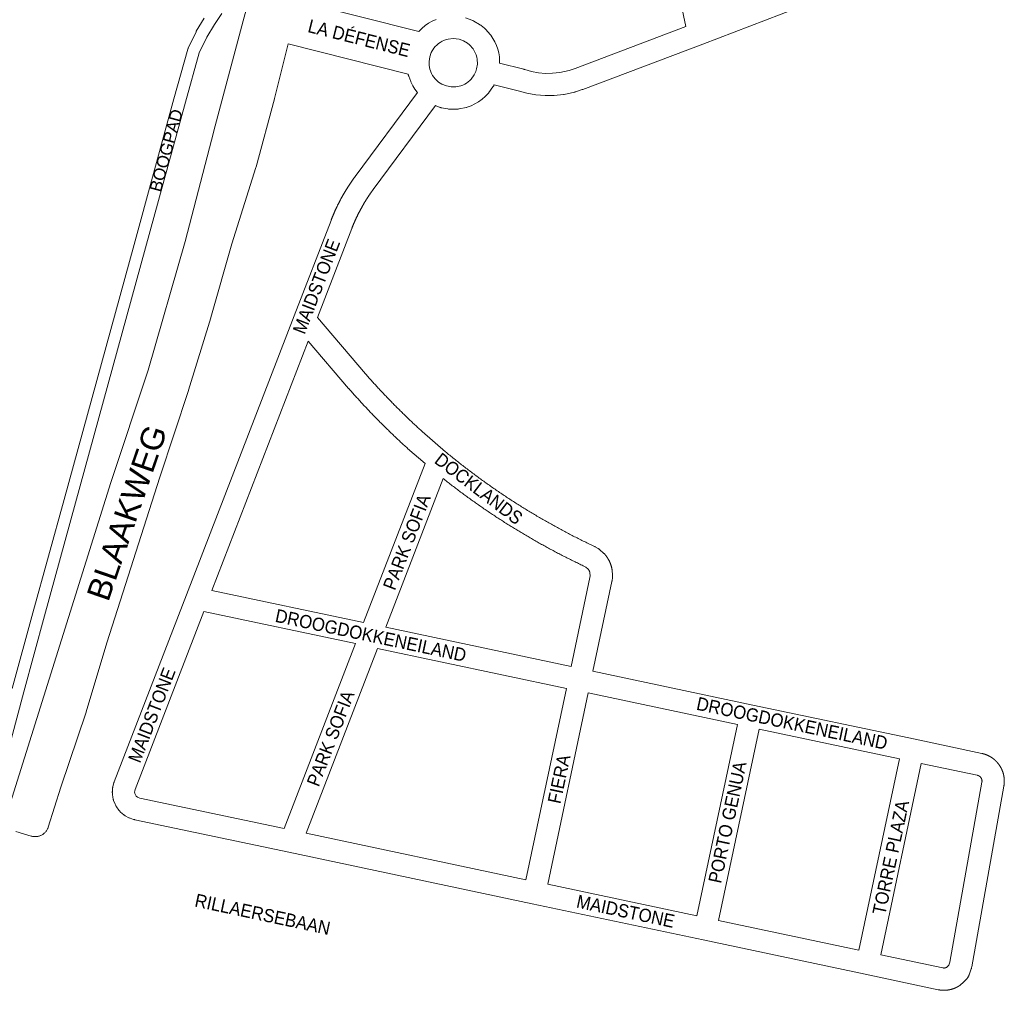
# Model space of a CAD drawing. Header units: metres. Extents: x 123819 to 142731, y 393440 to 405763.
# Tile 70 of 256: x 131201 to 131776, y 393479 to 394046. Entities that reach past the tile are written whole.
import ezdxf
from ezdxf.enums import TextEntityAlignment as Align

# ---------------------------------------------------------------- set-up
doc = ezdxf.new("R2010")
doc.units = ezdxf.units.M
doc.header["$MEASUREMENT"] = 0
for name, color, linetype, lineweight in [('gs-anno-wegen algemeen tekst', 7, 'Continuous', 0), ('gs-knt-fietspaden', 7, 'Continuous', 0), ('gs-knt-hoofdweg', 7, 'Continuous', 0), ('gs-knt-wegen algemeen', 7, 'Continuous', 0)]:
    doc.layers.add(name, color=color, linetype=linetype, lineweight=lineweight)
doc.styles.add('1.25mm', font='arial.ttf', dxfattribs={"height": 0.002})
doc.styles.add('Style-Arial', font='arial.ttf')

msp = doc.modelspace()

# ---------------------------------------------------------------- linework, layer by layer
at = {"layer": 'gs-knt-fietspaden', "color": 7, "linetype": 'Continuous', "flags": 128}
for points in [[(131318.67, 394049.52), (131314.35, 394043.11), (131309.84, 394035.78), (131305.5, 394026.56), (131297.38, 393997.8), (131274.17, 393912.73), (131274.17, 393912.73), (131233.28, 393763.7), (131233.28, 393763.7), (131215.07, 393697.57), (131203.05, 393653.31), (131195.58, 393625.44)], [(131196.27, 393655.15), (131208.29, 393699.42), (131208.3, 393699.43), (131226.51, 393765.56), (131267.4, 393914.59), (131290.62, 393999.66), (131290.62, 393999.69), (131298.82, 394028.75), (131298.86, 394028.89), (131298.91, 394029.03), (131298.96, 394029.16), (131299.02, 394029.29), (131303.58, 394038.95), (131303.63, 394039.07), (131303.69, 394039.18), (131303.76, 394039.29), (131308.4, 394046.85)]]:
    msp.add_lwpolyline(points, dxfattribs=at)
at = {"layer": 'gs-knt-hoofdweg', "color": 7, "linetype": 'Continuous', "flags": 128}
for points in [[(131193.12, 393581.79), (131253.87, 393775.48), (131253.91, 393775.61), (131275.69, 393841.24), (131297.32, 393916.46), (131314.03, 393980.9), (131314.04, 393980.95), (131331.11, 394045.26), (131334.37, 394057.54), (131336.09, 394063.99), (131350.46, 394122.72), (131361.28, 394169.88), (131366.47, 394198.61), (131366.5, 394198.81), (131366.55, 394199.01), (131376.22, 394240.38), (131385.96, 394285.42), (131401.87, 394362.13), (131404.52, 394375.99), (131404.6, 394376.36), (131404.7, 394376.72), (131404.81, 394377.08), (131404.94, 394377.43), (131405.97, 394380.01)], [(131357.4, 394031.83), (131349.49, 393999.92), (131349.45, 393999.75), (131338.63, 393959.93), (131338.54, 393959.63), (131324.48, 393915.01), (131312.25, 393871.97), (131312.2, 393871.81), (131299.18, 393829.47), (131299.13, 393829.32), (131282.47, 393778.72), (131251.44, 393681.96), (131239.45, 393641.66), (131239.37, 393641.4), (131224.73, 393597.55), (131217.32, 393574.23), (131217.19, 393573.86), (131217.04, 393573.5), (131216.88, 393573.15), (131216.7, 393572.8), (131216.51, 393572.46), (131216.29, 393572.13), (131216.06, 393571.82), (131215.82, 393571.51), (131215.56, 393571.22), (131215.29, 393570.94), (131215, 393570.67), (131214.71, 393570.42), (131214.4, 393570.18), (131214.07, 393569.96), (131213.74, 393569.75), (131213.4, 393569.56), (131213.05, 393569.39), (131212.69, 393569.24), (131212.33, 393569.1), (131211.96, 393568.98), (131211.58, 393568.88), (131211.2, 393568.79), (131210.81, 393568.73), (131210.42, 393568.68), (131210.03, 393568.66), (131209.64, 393568.65), (131209.25, 393568.66), (131208.86, 393568.69), (131208.48, 393568.74), (131208.09, 393568.81), (131207.71, 393568.9), (131207.33, 393569), (131198.41, 393571.74)]]:
    msp.add_lwpolyline(points, dxfattribs=at)
at = {"layer": 'gs-knt-wegen algemeen', "color": 7, "linetype": 'Continuous', "flags": 128}
for points in [[(131589.66, 394041.94), (131569.91, 394135.16)], [(131691.07, 394066.95), (131599.52, 394031.75), (131599.49, 394031.74), (131529.41, 394005.19), (131529.14, 394005.09), (131525.24, 394003.8), (131525.02, 394003.74), (131524.81, 394003.68), (131524.59, 394003.63), (131518.56, 394002.3), (131518.36, 394002.26), (131518.17, 394002.23), (131512.82, 394001.66), (131507.44, 394001.6), (131502.09, 394002.05), (131496.8, 394003), (131491.62, 394004.46), (131477.74, 394007.99), (131477.58, 394007.66), (131477.45, 394007.4), (131477.31, 394007.15), (131477.16, 394006.91), (131476.99, 394006.67), (131474.64, 394003.38), (131474.51, 394003.21), (131474.38, 394003.04), (131474.24, 394002.88), (131472.52, 394001.09), (131470.64, 393999.46), (131468.62, 393998.01), (131466.48, 393996.76), (131464.23, 393995.7), (131461.9, 393994.85), (131461.59, 393994.76), (131461.28, 393994.69), (131457.32, 393993.87), (131457.01, 393993.81), (131456.69, 393993.77), (131456.37, 393993.74), (131456.06, 393993.73), (131452.01, 393993.7), (131451.69, 393993.7), (131451.38, 393993.72), (131451.06, 393993.76), (131450.74, 393993.81), (131446.77, 393994.56), (131446.46, 393994.63), (131446.15, 393994.71), (131445.85, 393994.81), (131445.55, 393994.92), (131443.37, 393995.8)], [(131363.32, 394056.86), (131433.74, 394039.15), (131435.49, 394040.9), (131437.39, 394042.48), (131439.43, 394043.88), (131441.59, 394045.09), (131443.85, 394046.1)], [(131461.05, 394046.98), (131464.72, 394045.67), (131465.01, 394045.56), (131465.29, 394045.44), (131465.56, 394045.3), (131465.83, 394045.15), (131469.19, 394043.18), (131469.41, 394043.05), (131469.62, 394042.91), (131469.83, 394042.76), (131470.03, 394042.6), (131472.04, 394040.95), (131472.23, 394040.78), (131472.42, 394040.61), (131472.6, 394040.43), (131472.78, 394040.24), (131475.36, 394037.32), (131475.56, 394037.09), (131475.75, 394036.84), (131477.01, 394034.95), (131478.12, 394032.95), (131479.05, 394030.87), (131479.8, 394028.72), (131480.38, 394026.52), (131480.76, 394024.27), (131480.79, 394023.97), (131480.81, 394023.66), (131480.91, 394020.61), (131495.07, 394017.02), (131495.31, 394016.95), (131495.55, 394016.87), (131499.53, 394015.73), (131503.6, 394014.98), (131507.72, 394014.61), (131511.86, 394014.64), (131515.97, 394015.06), (131521.47, 394016.27), (131524.93, 394017.41), (131589.66, 394041.94)], [(131455.52, 394034.85), (131453.84, 394034.95), (131450.81, 394034.65), (131449.59, 394034.33), (131448.4, 394033.9), (131447.25, 394033.36), (131446.15, 394032.73), (131445.12, 394032), (131444.15, 394031.18), (131443.26, 394030.27), (131442.46, 394029.29), (131440.97, 394026.75), (131440.09, 394024.24), (131439.68, 394021.57), (131439.73, 394019.64), (131439.74, 394019.28), (131440.18, 394016.99), (131441.06, 394014.61), (131441.69, 394013.45), (131442.42, 394012.36), (131443.25, 394011.34), (131444.17, 394010.41), (131445.18, 394009.56), (131447.2, 394008.29), (131449.82, 394007.24), (131452.54, 394006.72), (131455.3, 394006.75), (131458.29, 394007.37), (131459.41, 394007.79), (131459.41, 394007.8), (131459.42, 394007.8), (131460.49, 394008.32), (131461.52, 394008.93), (131462.5, 394009.62), (131463.41, 394010.4), (131464.26, 394011.25), (131466.08, 394013.78), (131467.03, 394015.78), (131467.48, 394017.2), (131467.91, 394019.94), (131467.81, 394022.88), (131467.56, 394024.17), (131467.18, 394025.43), (131466.7, 394026.66), (131466.1, 394027.83), (131465.4, 394028.94), (131463.38, 394031.21), (131462.16, 394032.21), (131459.77, 394033.61), (131457.17, 394034.54), (131455.52, 394034.85)], [(131432.86, 394003.47), (131432.73, 394003.62), (131431.38, 394005.42), (131430.18, 394007.33), (131429.15, 394009.33), (131429.04, 394009.58), (131428.95, 394009.82), (131427.78, 394012.97), (131427.69, 394013.22), (131427.62, 394013.48), (131427.55, 394013.74), (131427.49, 394014), (131427.45, 394014.21), (131357.4, 394031.83)], [(131694.4, 393488.22), (131599.71, 393508.27), (131499.94, 393529.4), (131357.73, 393559.51), (131267.8, 393578.55), (131267.58, 393578.6), (131267.36, 393578.66), (131267.15, 393578.72), (131265.17, 393579.36), (131264.88, 393579.46), (131264.59, 393579.58), (131264.31, 393579.71), (131264.04, 393579.85), (131262.52, 393580.68), (131262.29, 393580.82), (131262.06, 393580.96), (131261.84, 393581.12), (131261.62, 393581.28), (131261.41, 393581.45), (131259.58, 393583.03), (131259.35, 393583.24), (131259.12, 393583.46), (131258.91, 393583.7), (131258.71, 393583.94), (131258.52, 393584.19), (131257.12, 393586.16), (131256.95, 393586.42), (131256.78, 393586.69), (131256.63, 393586.97), (131256.5, 393587.25), (131256.37, 393587.54), (131255.49, 393589.79), (131255.38, 393590.09), (131255.28, 393590.39), (131255.2, 393590.69), (131255.14, 393591), (131255.09, 393591.31), (131254.77, 393593.71), (131254.74, 393593.98), (131254.72, 393594.25), (131254.71, 393594.52), (131254.71, 393594.79), (131254.73, 393595.06), (131254.85, 393596.78), (131254.89, 393597.09), (131254.93, 393597.4), (131254.99, 393597.7), (131255.06, 393598), (131255.61, 393600), (131255.67, 393600.22), (131255.74, 393600.43), (131255.82, 393600.65), (131298.02, 393710), (131360.92, 393872.97), (131382.42, 393928.67), (131382.5, 393928.89), (131382.59, 393929.1), (131382.67, 393929.32), (131382.75, 393929.53), (131382.84, 393929.75), (131382.92, 393929.96), (131383.01, 393930.17), (131383.1, 393930.39), (131383.18, 393930.6), (131383.27, 393930.81), (131383.36, 393931.03), (131383.45, 393931.24), (131383.53, 393931.45), (131383.62, 393931.66), (131383.71, 393931.88), (131383.8, 393932.09), (131383.89, 393932.3), (131383.98, 393932.51), (131384.07, 393932.72), (131384.17, 393932.93), (131384.26, 393933.14), (131384.35, 393933.35), (131384.44, 393933.57), (131384.54, 393933.77), (131384.63, 393933.99), (131384.72, 393934.2), (131384.82, 393934.41), (131384.91, 393934.61), (131385.01, 393934.82), (131385.11, 393935.03), (131385.2, 393935.24), (131385.3, 393935.45), (131385.4, 393935.66), (131385.49, 393935.87), (131385.59, 393936.08), (131385.69, 393936.28), (131385.79, 393936.49), (131385.89, 393936.7), (131385.99, 393936.91), (131386.09, 393937.11), (131386.19, 393937.32), (131386.29, 393937.53), (131386.39, 393937.74), (131386.49, 393937.94), (131386.6, 393938.15), (131386.7, 393938.35), (131386.8, 393938.56), (131386.91, 393938.76), (131387.01, 393938.97), (131387.12, 393939.17), (131387.22, 393939.38), (131387.33, 393939.58), (131387.43, 393939.79), (131387.54, 393939.99), (131387.65, 393940.2), (131387.75, 393940.4), (131387.86, 393940.6), (131387.97, 393940.81), (131388.08, 393941.01), (131388.19, 393941.21), (131388.3, 393941.41), (131388.41, 393941.62), (131388.52, 393941.82), (131388.63, 393942.02), (131388.74, 393942.22), (131388.85, 393942.42), (131388.96, 393942.63), (131389.07, 393942.83), (131389.19, 393943.03), (131389.3, 393943.23), (131389.41, 393943.43), (131389.53, 393943.63), (131389.64, 393943.83), (131389.76, 393944.03), (131389.87, 393944.23), (131389.99, 393944.42), (131390.1, 393944.62), (131390.22, 393944.82), (131390.34, 393945.02), (131390.45, 393945.22), (131390.57, 393945.42), (131390.69, 393945.61), (131390.81, 393945.81), (131390.93, 393946.01), (131391.05, 393946.21), (131391.17, 393946.4), (131391.29, 393946.6), (131391.41, 393946.79), (131391.53, 393946.99), (131391.65, 393947.19), (131391.77, 393947.38), (131391.89, 393947.58), (131392.02, 393947.77), (131392.14, 393947.97), (131392.26, 393948.16), (131392.39, 393948.35), (131392.51, 393948.55), (131392.63, 393948.74), (131392.76, 393948.94), (131392.88, 393949.13), (131393.01, 393949.32), (131393.14, 393949.51), (131393.26, 393949.71), (131393.39, 393949.9), (131393.52, 393950.09), (131393.65, 393950.28), (131393.78, 393950.47), (131393.9, 393950.66), (131394.03, 393950.85), (131394.16, 393951.04), (131394.29, 393951.23), (131394.42, 393951.42), (131394.55, 393951.61), (131394.68, 393951.8), (131394.82, 393951.99), (131394.95, 393952.18), (131395.08, 393952.37), (131395.21, 393952.56), (131395.35, 393952.74), (131395.48, 393952.93), (131395.61, 393953.12), (131395.75, 393953.3), (131395.88, 393953.49), (131396.02, 393953.68), (131396.15, 393953.86), (131396.29, 393954.05), (131396.42, 393954.24), (131396.56, 393954.42), (131396.56, 393954.42), (131432.86, 394003.47)], [(131443.37, 393995.8), (131407.03, 393946.68), (131406.91, 393946.52), (131406.79, 393946.35), (131406.67, 393946.19), (131406.55, 393946.03), (131406.43, 393945.86), (131406.31, 393945.7), (131406.19, 393945.53), (131406.08, 393945.37), (131405.96, 393945.2), (131405.84, 393945.04), (131405.72, 393944.87), (131405.61, 393944.71), (131405.49, 393944.54), (131405.38, 393944.37), (131405.26, 393944.2), (131405.15, 393944.04), (131405.03, 393943.87), (131404.92, 393943.7), (131404.8, 393943.53), (131404.69, 393943.37), (131404.58, 393943.2), (131404.46, 393943.03), (131404.35, 393942.86), (131404.24, 393942.69), (131404.12, 393942.52), (131404.01, 393942.35), (131403.9, 393942.18), (131403.79, 393942.02), (131403.68, 393941.85), (131403.57, 393941.67), (131403.46, 393941.5), (131403.35, 393941.33), (131403.24, 393941.16), (131403.13, 393940.99), (131403.02, 393940.82), (131402.92, 393940.65), (131402.81, 393940.48), (131402.7, 393940.3), (131402.59, 393940.13), (131402.49, 393939.96), (131402.38, 393939.79), (131402.27, 393939.61), (131402.17, 393939.44), (131402.06, 393939.27), (131401.96, 393939.09), (131401.85, 393938.92), (131401.75, 393938.74), (131401.65, 393938.57), (131401.54, 393938.4), (131401.44, 393938.22), (131401.34, 393938.04), (131401.24, 393937.87), (131401.13, 393937.69), (131401.03, 393937.52), (131400.93, 393937.34), (131400.83, 393937.17), (131400.73, 393936.99), (131400.63, 393936.81), (131400.53, 393936.64), (131400.43, 393936.46), (131400.33, 393936.28), (131400.23, 393936.11), (131400.13, 393935.93), (131400.04, 393935.75), (131399.94, 393935.57), (131399.84, 393935.39), (131399.74, 393935.22), (131399.65, 393935.04), (131399.55, 393934.86), (131399.46, 393934.68), (131399.36, 393934.5), (131399.27, 393934.32), (131399.17, 393934.14), (131399.08, 393933.96), (131398.98, 393933.78), (131398.89, 393933.6), (131398.8, 393933.42), (131398.71, 393933.24), (131398.61, 393933.06), (131398.52, 393932.88), (131398.43, 393932.7), (131398.34, 393932.52), (131398.25, 393932.33), (131398.16, 393932.15), (131398.07, 393931.97), (131397.98, 393931.79), (131397.89, 393931.61), (131397.8, 393931.43), (131397.71, 393931.24), (131397.62, 393931.06), (131397.54, 393930.88), (131397.45, 393930.69), (131397.36, 393930.51), (131397.28, 393930.33), (131397.19, 393930.14), (131397.1, 393929.96), (131397.02, 393929.78), (131396.93, 393929.59), (131396.85, 393929.41), (131396.77, 393929.22), (131396.68, 393929.04), (131396.6, 393928.85), (131396.51, 393928.67), (131396.43, 393928.48), (131396.35, 393928.3), (131396.27, 393928.11), (131396.19, 393927.92), (131396.11, 393927.74), (131396.02, 393927.55), (131395.94, 393927.37), (131395.86, 393927.18), (131395.78, 393926.99), (131395.71, 393926.81), (131395.63, 393926.62), (131395.55, 393926.43), (131395.47, 393926.25), (131395.39, 393926.06), (131395.32, 393925.87), (131395.24, 393925.68), (131395.16, 393925.49), (131395.09, 393925.31), (131395.01, 393925.12), (131394.93, 393924.93), (131394.86, 393924.74), (131394.79, 393924.55), (131394.71, 393924.36), (131394.64, 393924.17), (131394.57, 393923.98), (131374.46, 393871.9)], [(131374.46, 393871.9), (131402.6, 393838.99), (131403.09, 393838.43), (131403.58, 393837.88), (131404.07, 393837.33), (131404.56, 393836.77), (131405.05, 393836.22), (131405.54, 393835.67), (131406.03, 393835.12), (131406.53, 393834.57), (131407.02, 393834.02), (131407.52, 393833.48), (131408.02, 393832.93), (131408.51, 393832.38), (131409.01, 393831.84), (131409.51, 393831.3), (131410.02, 393830.75), (131410.52, 393830.21), (131411.02, 393829.67), (131411.52, 393829.13), (131412.03, 393828.59), (131412.53, 393828.05), (131413.04, 393827.51), (131413.55, 393826.98), (131414.06, 393826.44), (131414.57, 393825.91), (131415.08, 393825.37), (131415.59, 393824.84), (131416.1, 393824.31), (131416.62, 393823.78), (131417.13, 393823.25), (131417.65, 393822.72), (131418.16, 393822.19), (131418.68, 393821.66), (131419.2, 393821.13), (131419.72, 393820.61), (131420.24, 393820.08), (131420.76, 393819.56), (131421.28, 393819.04), (131421.8, 393818.52), (131422.33, 393817.99), (131422.85, 393817.48), (131423.38, 393816.96), (131423.91, 393816.44), (131424.43, 393815.92), (131424.96, 393815.41), (131425.49, 393814.89), (131426.02, 393814.38), (131426.56, 393813.86), (131427.09, 393813.35), (131427.62, 393812.84), (131428.15, 393812.33), (131428.69, 393811.82), (131429.22, 393811.31), (131429.76, 393810.8), (131430.3, 393810.3), (131430.84, 393809.79), (131431.38, 393809.29), (131431.92, 393808.78), (131432.46, 393808.28), (131433, 393807.78), (131433.55, 393807.28), (131434.09, 393806.78), (131434.64, 393806.28), (131435.18, 393805.78), (131435.73, 393805.29), (131449.24, 393793.55), (131449.87, 393793.03), (131450.49, 393792.52), (131451.12, 393792.01), (131451.74, 393791.5), (131452.37, 393790.99), (131453, 393790.48), (131453.63, 393789.97), (131454.25, 393789.47), (131454.88, 393788.96)], [(131369.14, 393858.1), (131312.92, 393712.44)], [(131437.31, 393786.67), (131427.14, 393795.5), (131427.04, 393795.59), (131426.47, 393796.11), (131425.91, 393796.62), (131425.34, 393797.14), (131424.78, 393797.65), (131424.22, 393798.17), (131423.66, 393798.69), (131423.09, 393799.21), (131422.54, 393799.73), (131421.98, 393800.25), (131421.42, 393800.77), (131420.86, 393801.3), (131420.31, 393801.82), (131419.75, 393802.35), (131419.2, 393802.87), (131418.65, 393803.4), (131418.1, 393803.93), (131417.55, 393804.46), (131417, 393804.99), (131416.45, 393805.52), (131415.9, 393806.06), (131415.35, 393806.59), (131414.81, 393807.12), (131414.26, 393807.66), (131413.72, 393808.2), (131413.18, 393808.73), (131412.64, 393809.27), (131412.09, 393809.81), (131411.55, 393810.35), (131411.01, 393810.89), (131410.48, 393811.44), (131409.94, 393811.98), (131409.4, 393812.52), (131408.87, 393813.07), (131408.34, 393813.62), (131407.8, 393814.16), (131407.27, 393814.71), (131406.74, 393815.26), (131406.21, 393815.81), (131405.68, 393816.36), (131405.15, 393816.91), (131404.62, 393817.47), (131404.1, 393818.02), (131403.57, 393818.58), (131403.05, 393819.13), (131402.53, 393819.69), (131402, 393820.25), (131401.48, 393820.81), (131400.96, 393821.36), (131400.44, 393821.93), (131399.93, 393822.49), (131399.41, 393823.05), (131398.89, 393823.61), (131398.38, 393824.18), (131397.86, 393824.74), (131397.35, 393825.31), (131396.84, 393825.87), (131396.33, 393826.44), (131395.82, 393827.01), (131395.31, 393827.58), (131394.8, 393828.15), (131394.29, 393828.73), (131393.79, 393829.3), (131393.28, 393829.87), (131392.78, 393830.44), (131392.73, 393830.5), (131369.14, 393858.1)], [(131401.43, 393693.7), (131437.31, 393786.67)], [(131454.88, 393788.96), (131455.51, 393788.45), (131456.15, 393787.95), (131456.78, 393787.45), (131457.41, 393786.95), (131458.05, 393786.45), (131458.69, 393785.95), (131459.32, 393785.46), (131459.96, 393784.96), (131460.6, 393784.47), (131461.24, 393783.97), (131461.88, 393783.49), (131462.52, 393783), (131463.16, 393782.51), (131463.81, 393782.02), (131464.45, 393781.53), (131465.1, 393781.05), (131465.75, 393780.56), (131466.39, 393780.08), (131467.04, 393779.6), (131467.69, 393779.12), (131468.34, 393778.64), (131469, 393778.16), (131469.64, 393777.69), (131470.3, 393777.21), (131470.95, 393776.74), (131471.61, 393776.27), (131472.26, 393775.8), (131472.92, 393775.33), (131473.58, 393774.86), (131474.24, 393774.39), (131474.89, 393773.93), (131475.56, 393773.46), (131476.22, 393773), (131476.88, 393772.53), (131477.54, 393772.08), (131478.21, 393771.62), (131478.88, 393771.16), (131479.54, 393770.7), (131480.2, 393770.25), (131480.87, 393769.79), (131481.55, 393769.34), (131482.22, 393768.89), (131482.88, 393768.44), (131483.55, 393767.99), (131484.23, 393767.54), (131484.9, 393767.09), (131485.57, 393766.65), (131486.25, 393766.21), (131486.93, 393765.77), (131487.61, 393765.32), (131488.28, 393764.89), (131488.96, 393764.45), (131489.64, 393764.01), (131490.32, 393763.57), (131491, 393763.14), (131491.68, 393762.71), (131492.36, 393762.28), (131493.05, 393761.85), (131493.73, 393761.42), (131494.42, 393760.99), (131495.1, 393760.56), (131495.79, 393760.14), (131496.47, 393759.72), (131497.17, 393759.3), (131497.86, 393758.87), (131498.55, 393758.45), (131499.23, 393758.04), (131499.93, 393757.62), (131500.62, 393757.2), (131501.32, 393756.79), (131502.01, 393756.38), (131502.7, 393755.97), (131503.4, 393755.56), (131504.1, 393755.15), (131504.79, 393754.74), (131505.49, 393754.34), (131506.19, 393753.93), (131506.89, 393753.53), (131507.59, 393753.13), (131508.29, 393752.73), (131509, 393752.33), (131509.7, 393751.93), (131510.4, 393751.54), (131510.4, 393751.54), (131510.4, 393751.53), (131511.11, 393751.14), (131511.81, 393750.75), (131512.52, 393750.35), (131513.22, 393749.97), (131513.93, 393749.58), (131514.64, 393749.19), (131515.35, 393748.8), (131516.06, 393748.42), (131516.77, 393748.04), (131517.48, 393747.65), (131518.2, 393747.27), (131518.91, 393746.89), (131519.62, 393746.52), (131520.34, 393746.14), (131521.06, 393745.76), (131521.77, 393745.39), (131522.48, 393745.02), (131523.2, 393744.65), (131523.92, 393744.28), (131524.64, 393743.91), (131525.36, 393743.54), (131526.08, 393743.18), (131526.8, 393742.81), (131527.52, 393742.45), (131528.24, 393742.09), (131528.97, 393741.73), (131529.69, 393741.37), (131530.41, 393741.02), (131531.14, 393740.66), (131531.87, 393740.31), (131532.6, 393739.95), (131533.32, 393739.61), (131534.05, 393739.26), (131534.78, 393738.91), (131535.51, 393738.56), (131536.24, 393738.22), (131536.47, 393738.1), (131536.7, 393737.97), (131538.37, 393737.01), (131538.59, 393736.88), (131538.81, 393736.74), (131539.02, 393736.58), (131539.23, 393736.42), (131539.43, 393736.26), (131541.59, 393734.35), (131541.79, 393734.17), (131541.97, 393733.99), (131542.15, 393733.8), (131542.26, 393733.68), (131542.36, 393733.56), (131542.46, 393733.44), (131542.56, 393733.33), (131542.66, 393733.21), (131542.75, 393733.09), (131542.85, 393732.97), (131542.95, 393732.84), (131543.04, 393732.72), (131543.13, 393732.6), (131543.23, 393732.47), (131543.32, 393732.35), (131543.41, 393732.22), (131543.5, 393732.1), (131543.59, 393731.97), (131543.67, 393731.84), (131543.76, 393731.71), (131543.84, 393731.58), (131543.93, 393731.45), (131544.01, 393731.32), (131544.09, 393731.19), (131544.17, 393731.06), (131544.25, 393730.93), (131544.33, 393730.79), (131544.41, 393730.66), (131544.49, 393730.52), (131544.56, 393730.39), (131544.63, 393730.25), (131544.71, 393730.12), (131544.78, 393729.98), (131544.85, 393729.84), (131544.92, 393729.7), (131544.99, 393729.56), (131545.05, 393729.42), (131545.12, 393729.28), (131545.19, 393729.14), (131545.25, 393729), (131545.31, 393728.86), (131545.37, 393728.72), (131545.43, 393728.58), (131545.49, 393728.43), (131545.55, 393728.29), (131545.61, 393728.14), (131545.66, 393728), (131545.71, 393727.85), (131545.77, 393727.71), (131545.82, 393727.56), (131545.87, 393727.42), (131545.92, 393727.27), (131545.97, 393727.12), (131546.01, 393726.97), (131546.06, 393726.83), (131546.1, 393726.68), (131546.15, 393726.53), (131546.19, 393726.38), (131546.23, 393726.23), (131546.27, 393726.08), (131546.3, 393725.93), (131546.34, 393725.78), (131546.38, 393725.63), (131546.41, 393725.48), (131546.44, 393725.33), (131546.48, 393725.18), (131546.51, 393725.02), (131546.55, 393724.77), (131546.59, 393724.51), (131546.61, 393724.25), (131546.82, 393721.37), (131546.83, 393721.11), (131546.84, 393720.85), (131546.83, 393720.59), (131546.81, 393720.33), (131546.78, 393720.07), (131546.54, 393718.16), (131546.5, 393717.9), (131546.45, 393717.64), (131535.37, 393665.34)], [(131447.88, 393777.89), (131414.34, 393690.97)], [(131522.64, 393668.04), (131533.66, 393720.08), (131533.79, 393721.08), (131533.66, 393722.84), (131533.64, 393722.9), (131533.62, 393722.97), (131533.6, 393723.04), (131533.58, 393723.11), (131533.56, 393723.18), (131533.53, 393723.25), (131533.51, 393723.32), (131533.49, 393723.38), (131533.46, 393723.45), (131533.43, 393723.52), (131533.41, 393723.59), (131533.38, 393723.65), (131533.35, 393723.72), (131533.32, 393723.78), (131533.29, 393723.85), (131533.26, 393723.91), (131533.22, 393723.98), (131533.19, 393724.04), (131533.16, 393724.11), (131533.12, 393724.17), (131533.09, 393724.23), (131533.05, 393724.29), (131533.01, 393724.36), (131532.97, 393724.42), (131532.93, 393724.48), (131532.89, 393724.54), (131532.85, 393724.6), (131532.81, 393724.66), (131532.77, 393724.72), (131532.73, 393724.77), (131532.68, 393724.83), (131532.64, 393724.89), (131531.32, 393726.05), (131530.44, 393726.55), (131529.75, 393726.88), (131529.06, 393727.21), (131528.38, 393727.54), (131527.69, 393727.86), (131527.01, 393728.19), (131526.32, 393728.53), (131525.63, 393728.86), (131524.96, 393729.19), (131524.27, 393729.53), (131523.59, 393729.87), (131522.9, 393730.21), (131522.23, 393730.54), (131521.54, 393730.88), (131520.86, 393731.23), (131520.18, 393731.57), (131519.51, 393731.91), (131518.83, 393732.26), (131518.15, 393732.61), (131517.47, 393732.96), (131516.8, 393733.3), (131516.12, 393733.65), (131515.44, 393734.01), (131514.76, 393734.36), (131514.1, 393734.71), (131513.42, 393735.07), (131512.75, 393735.42), (131512.07, 393735.78), (131511.41, 393736.14), (131510.73, 393736.5), (131510.06, 393736.86), (131509.39, 393737.22), (131508.73, 393737.59), (131508.06, 393737.95), (131507.39, 393738.32), (131506.72, 393738.69), (131506.06, 393739.05), (131505.39, 393739.42), (131504.72, 393739.79), (131504.06, 393740.17), (131503.4, 393740.54), (131502.73, 393740.91), (131502.07, 393741.29), (131501.41, 393741.67), (131500.75, 393742.04), (131500.09, 393742.42), (131499.43, 393742.8), (131498.77, 393743.19), (131498.11, 393743.57), (131497.46, 393743.95), (131496.8, 393744.34), (131496.14, 393744.72), (131495.49, 393745.11), (131494.83, 393745.5), (131494.18, 393745.89), (131493.52, 393746.28), (131492.87, 393746.67), (131492.22, 393747.06), (131491.57, 393747.46), (131490.92, 393747.86), (131490.27, 393748.25), (131489.62, 393748.65), (131488.97, 393749.05), (131488.32, 393749.45), (131487.68, 393749.85), (131487.03, 393750.25), (131486.38, 393750.66), (131485.74, 393751.06), (131485.1, 393751.47), (131484.45, 393751.87), (131483.81, 393752.28), (131483.17, 393752.69), (131482.53, 393753.1), (131481.89, 393753.51), (131481.25, 393753.93), (131480.61, 393754.34), (131479.97, 393754.76), (131479.33, 393755.17), (131478.7, 393755.59), (131478.06, 393756.01), (131477.43, 393756.43), (131476.79, 393756.85), (131476.16, 393757.27), (131475.52, 393757.7), (131474.9, 393758.12), (131474.26, 393758.55), (131473.63, 393758.97), (131473, 393759.4), (131472.38, 393759.83), (131471.75, 393760.26), (131471.12, 393760.69), (131470.49, 393761.13), (131469.87, 393761.56), (131469.24, 393761.99), (131468.61, 393762.43), (131467.99, 393762.87), (131467.37, 393763.3), (131466.75, 393763.74), (131466.13, 393764.18), (131465.5, 393764.62), (131464.89, 393765.06), (131464.27, 393765.51), (131463.65, 393765.95), (131463.03, 393766.4), (131462.42, 393766.84), (131461.8, 393767.29), (131461.18, 393767.74), (131460.57, 393768.2), (131459.96, 393768.64), (131459.35, 393769.1), (131458.73, 393769.55), (131458.12, 393770.01), (131457.52, 393770.46), (131456.91, 393770.92), (131456.3, 393771.38), (131455.69, 393771.84), (131455.08, 393772.29), (131454.48, 393772.75), (131453.87, 393773.22), (131453.27, 393773.68), (131452.67, 393774.14), (131452.06, 393774.61), (131451.46, 393775.08), (131450.86, 393775.55), (131450.26, 393776.01), (131449.66, 393776.48), (131449.06, 393776.96), (131448.46, 393777.43), (131447.88, 393777.89)], [(131312.92, 393712.44), (131401.43, 393693.7)], [(131308.17, 393700.14), (131268.08, 393596.27), (131267.79, 393595.2), (131267.76, 393594.77), (131267.89, 393593.83), (131268.19, 393593.06), (131268.67, 393592.38), (131269.39, 393591.76), (131269.77, 393591.56), (131270.83, 393591.22), (131355, 393573.39)], [(131396.68, 393681.4), (131308.17, 393700.14)], [(131414.34, 393690.97), (131522.64, 393668.04)], [(131355, 393573.39), (131396.68, 393681.4)], [(131409.59, 393678.66), (131367.9, 393570.66)], [(131519.94, 393655.3), (131409.59, 393678.66)], [(131535.37, 393665.34), (131628.78, 393645.56), (131723.47, 393625.51), (131762.52, 393617.24), (131762.62, 393617.22), (131762.72, 393617.2), (131762.82, 393617.18), (131762.91, 393617.16), (131763.01, 393617.13), (131763.11, 393617.11), (131763.2, 393617.08), (131763.3, 393617.06), (131763.39, 393617.03), (131763.49, 393617.01), (131763.58, 393616.98), (131763.68, 393616.95), (131763.77, 393616.93), (131763.87, 393616.9), (131763.96, 393616.87), (131764.06, 393616.84), (131764.15, 393616.81), (131764.25, 393616.78), (131764.34, 393616.75), (131764.44, 393616.72), (131764.53, 393616.68), (131764.62, 393616.65), (131764.72, 393616.62), (131764.81, 393616.58), (131764.9, 393616.55), (131764.99, 393616.51), (131765.09, 393616.48), (131765.18, 393616.44), (131765.27, 393616.41), (131765.36, 393616.37), (131765.46, 393616.33), (131765.55, 393616.29), (131765.64, 393616.25), (131765.73, 393616.21), (131765.82, 393616.17), (131765.91, 393616.13), (131766, 393616.09), (131766.09, 393616.05), (131766.18, 393616.01), (131766.27, 393615.97), (131766.36, 393615.92), (131766.45, 393615.88), (131766.54, 393615.83), (131766.62, 393615.79), (131766.71, 393615.74), (131766.71, 393615.74), (131766.72, 393615.74), (131766.8, 393615.7), (131766.89, 393615.65), (131766.97, 393615.6), (131767.06, 393615.56), (131767.15, 393615.51), (131767.24, 393615.46), (131767.32, 393615.41), (131767.41, 393615.36), (131767.49, 393615.31), (131767.58, 393615.26), (131767.66, 393615.21), (131767.75, 393615.16), (131767.83, 393615.1), (131767.92, 393615.05), (131768, 393615), (131768.08, 393614.94), (131768.17, 393614.89), (131768.25, 393614.84), (131768.33, 393614.78), (131768.41, 393614.73), (131768.49, 393614.67), (131768.58, 393614.61), (131768.66, 393614.56), (131768.74, 393614.5), (131768.82, 393614.44), (131768.9, 393614.38), (131768.98, 393614.32), (131769.06, 393614.26), (131769.14, 393614.2), (131769.21, 393614.14), (131769.29, 393614.08), (131769.37, 393614.02), (131769.45, 393613.96), (131769.53, 393613.89), (131769.6, 393613.83), (131769.68, 393613.77), (131769.75, 393613.71), (131769.83, 393613.64), (131769.91, 393613.58), (131769.98, 393613.51), (131770.05, 393613.45), (131770.13, 393613.38), (131770.2, 393613.31), (131770.27, 393613.25), (131770.35, 393613.18), (131770.42, 393613.11), (131770.49, 393613.04), (131770.56, 393612.97), (131770.64, 393612.9), (131770.71, 393612.84), (131770.78, 393612.77), (131770.85, 393612.7), (131770.92, 393612.63), (131770.98, 393612.55), (131771.05, 393612.48), (131771.12, 393612.41), (131771.19, 393612.34), (131771.26, 393612.26), (131771.32, 393612.19), (131771.39, 393612.12), (131771.46, 393612.04), (131771.52, 393611.97), (131771.59, 393611.89), (131771.65, 393611.82), (131771.72, 393611.74), (131771.78, 393611.67), (131771.84, 393611.59), (131771.9, 393611.52), (131771.97, 393611.44), (131772.03, 393611.36), (131772.09, 393611.28), (131772.15, 393611.2), (131772.21, 393611.13), (131772.27, 393611.05), (131772.33, 393610.97), (131772.39, 393610.89), (131772.45, 393610.81), (131772.51, 393610.73), (131772.57, 393610.65), (131772.62, 393610.57), (131772.68, 393610.48), (131772.74, 393610.4), (131772.79, 393610.32), (131772.85, 393610.24), (131772.9, 393610.16), (131772.96, 393610.07), (131773.01, 393609.99), (131773.06, 393609.91), (131773.12, 393609.82), (131773.17, 393609.74), (131773.22, 393609.65), (131773.27, 393609.57), (131773.32, 393609.48), (131773.37, 393609.4), (131773.42, 393609.31), (131773.47, 393609.22), (131773.52, 393609.14), (131773.57, 393609.05), (131773.61, 393608.97), (131773.66, 393608.88), (131773.71, 393608.79), (131773.75, 393608.7), (131773.8, 393608.61), (131773.84, 393608.53), (131773.89, 393608.44), (131773.93, 393608.35), (131773.97, 393608.26), (131774.02, 393608.17), (131774.06, 393608.08), (131774.1, 393607.99), (131774.14, 393607.9), (131774.18, 393607.81), (131774.22, 393607.72), (131774.26, 393607.63), (131774.3, 393607.54), (131774.34, 393607.45), (131774.38, 393607.35), (131774.42, 393607.26), (131774.45, 393607.17), (131774.49, 393607.08), (131774.52, 393606.98), (131774.56, 393606.89), (131774.59, 393606.8), (131774.63, 393606.71), (131774.66, 393606.61), (131774.69, 393606.52), (131774.73, 393606.43), (131774.76, 393606.33), (131774.79, 393606.24), (131774.82, 393606.14), (131774.85, 393606.05), (131774.88, 393605.95), (131774.91, 393605.86), (131774.94, 393605.76), (131774.96, 393605.67), (131774.99, 393605.57), (131775.02, 393605.48), (131775.05, 393605.38), (131775.07, 393605.29), (131775.09, 393605.19), (131775.12, 393605.09), (131775.14, 393605), (131775.17, 393604.9), (131775.19, 393604.8), (131775.21, 393604.71), (131775.23, 393604.61), (131775.25, 393604.52), (131775.27, 393604.42), (131775.29, 393604.32), (131775.31, 393604.22), (131775.33, 393604.13), (131775.35, 393604.03), (131775.37, 393603.93), (131775.38, 393603.83), (131775.4, 393603.74), (131775.41, 393603.64), (131775.43, 393603.54), (131775.44, 393603.44), (131775.46, 393603.34), (131775.47, 393603.24), (131775.48, 393603.15), (131775.5, 393603.05), (131775.51, 393602.95), (131775.52, 393602.85), (131775.53, 393602.75), (131775.54, 393602.65), (131775.55, 393602.55), (131775.56, 393602.46), (131775.56, 393602.36), (131775.57, 393602.26), (131775.58, 393602.16), (131775.58, 393602.06), (131775.59, 393601.96), (131775.59, 393601.86), (131775.6, 393601.76), (131775.6, 393601.66), (131775.61, 393601.56), (131775.61, 393601.46), (131775.61, 393601.37), (131775.61, 393601.27), (131775.61, 393601.17), (131775.61, 393601.07), (131775.61, 393600.97), (131775.61, 393600.87), (131775.61, 393600.77), (131775.61, 393600.67), (131775.6, 393600.57), (131775.6, 393600.47), (131775.6, 393600.38), (131775.59, 393600.28), (131775.59, 393600.18), (131775.58, 393600.08), (131775.57, 393599.98), (131775.57, 393599.88), (131775.56, 393599.78), (131775.55, 393599.68), (131775.54, 393599.58), (131775.53, 393599.49), (131775.52, 393599.39), (131775.51, 393599.29), (131775.5, 393599.19), (131775.49, 393599.09), (131775.48, 393598.99), (131775.47, 393598.89), (131775.45, 393598.8), (131775.44, 393598.7), (131775.42, 393598.6), (131775.41, 393598.5), (131775.39, 393598.4), (131775.38, 393598.31), (131775.36, 393598.21), (131756.6, 393492.49), (131756.55, 393492.22), (131756.48, 393491.96), (131756.48, 393491.96), (131756.48, 393491.95)], [(131496.26, 393543.48), (131519.94, 393655.3)], [(131532.68, 393652.6), (131509, 393540.79)], [(131619.71, 393634.17), (131532.68, 393652.6)], [(131596.04, 393522.36), (131619.71, 393634.17)], [(131632.45, 393631.48), (131608.77, 393519.66)], [(131714.4, 393614.12), (131632.45, 393631.48)], [(131690.73, 393502.31), (131714.4, 393614.12)], [(131727.14, 393611.43), (131703.47, 393499.61)], [(131703.47, 393499.61), (131739.62, 393491.96), (131739.66, 393491.95), (131739.7, 393491.94), (131739.74, 393491.93), (131739.78, 393491.93), (131739.81, 393491.92), (131739.85, 393491.91), (131739.89, 393491.91), (131739.93, 393491.9), (131739.97, 393491.9), (131740.01, 393491.9), (131740.04, 393491.89), (131740.08, 393491.89), (131740.12, 393491.89), (131740.16, 393491.88), (131740.2, 393491.88), (131740.24, 393491.88), (131740.28, 393491.88), (131740.31, 393491.88), (131740.35, 393491.88), (131740.39, 393491.88), (131740.43, 393491.88), (131740.47, 393491.88), (131740.51, 393491.88), (131740.55, 393491.89), (131740.58, 393491.89), (131740.62, 393491.89), (131740.66, 393491.89), (131740.7, 393491.9), (131740.74, 393491.9), (131740.78, 393491.91), (131740.82, 393491.91), (131740.85, 393491.92), (131740.89, 393491.92), (131740.93, 393491.93), (131740.97, 393491.94), (131741.01, 393491.94), (131741.04, 393491.95), (131741.08, 393491.96), (131741.12, 393491.97), (131741.16, 393491.98), (131741.2, 393491.98), (131741.23, 393491.99), (131741.27, 393492), (131741.31, 393492.02), (131741.34, 393492.03), (131741.38, 393492.04), (131741.42, 393492.05), (131741.45, 393492.06), (131741.49, 393492.07), (131741.53, 393492.09), (131741.56, 393492.1), (131741.6, 393492.11), (131741.64, 393492.13), (131741.67, 393492.14), (131741.71, 393492.16), (131741.74, 393492.17), (131741.78, 393492.19), (131741.81, 393492.2), (131741.85, 393492.22), (131741.88, 393492.24), (131741.92, 393492.25), (131741.95, 393492.27), (131741.99, 393492.29), (131742.02, 393492.31), (131743.28, 393493.63), (131743.88, 393495.3), (131762.54, 393600.48), (131762.55, 393600.52), (131762.55, 393600.56), (131762.56, 393600.61), (131762.56, 393600.65), (131762.57, 393600.69), (131762.57, 393600.73), (131762.58, 393600.77), (131762.58, 393600.81), (131762.58, 393600.86), (131762.59, 393600.9), (131762.59, 393600.94), (131762.59, 393600.98), (131762.59, 393601.02), (131762.59, 393601.07), (131762.59, 393601.11), (131762.59, 393601.15), (131762.59, 393601.19), (131762.59, 393601.23), (131762.59, 393601.28), (131762.59, 393601.32), (131762.58, 393601.36), (131762.58, 393601.4), (131762.57, 393601.44), (131762.57, 393601.48), (131762.57, 393601.53), (131762.56, 393601.57), (131762.55, 393601.61), (131762.55, 393601.65), (131762.54, 393601.69), (131762.53, 393601.73), (131762.52, 393601.77), (131762.52, 393601.81), (131762.51, 393601.86), (131762.5, 393601.9), (131762.49, 393601.94), (131762.48, 393601.98), (131762.47, 393602.02), (131762.46, 393602.06), (131762.44, 393602.1), (131762.43, 393602.14), (131762.42, 393602.18), (131762.4, 393602.22), (131762.39, 393602.26), (131762.38, 393602.3), (131762.36, 393602.34), (131762.35, 393602.38), (131762.33, 393602.42), (131762.32, 393602.45), (131762.3, 393602.49), (131762.28, 393602.53), (131762.26, 393602.57), (131762.25, 393602.61), (131762.23, 393602.64), (131762.21, 393602.68), (131762.19, 393602.72), (131762.17, 393602.76), (131762.15, 393602.79), (131762.13, 393602.83), (131762.11, 393602.87), (131762.09, 393602.9), (131762.06, 393602.94), (131762.04, 393602.97), (131762.02, 393603.01), (131762, 393603.04), (131761.97, 393603.08), (131761.95, 393603.11), (131761.92, 393603.15), (131761.9, 393603.18), (131761.87, 393603.21), (131761.85, 393603.25), (131761.82, 393603.28), (131761.79, 393603.31), (131761.77, 393603.34), (131761.74, 393603.38), (131761.71, 393603.41), (131761.69, 393603.44), (131761.66, 393603.47), (131761.63, 393603.5), (131761.6, 393603.53), (131761.57, 393603.56), (131761.54, 393603.59), (131761.51, 393603.62), (131761.48, 393603.65), (131761.45, 393603.68), (131761.42, 393603.7), (131761.39, 393603.73), (131761.35, 393603.76), (131761.32, 393603.79), (131761.29, 393603.81), (131761.26, 393603.84), (131761.22, 393603.86), (131761.19, 393603.89), (131761.16, 393603.91), (131761.12, 393603.94), (131761.09, 393603.96), (131761.05, 393603.99), (131761.02, 393604.01), (131760.98, 393604.03), (131760.95, 393604.05), (131760.91, 393604.08), (131760.88, 393604.1), (131760.84, 393604.12), (131760.8, 393604.14), (131760.77, 393604.16), (131760.73, 393604.18), (131760.69, 393604.2), (131760.65, 393604.22), (131760.62, 393604.24), (131760.58, 393604.25), (131760.54, 393604.27), (131760.5, 393604.29), (131760.46, 393604.31), (131760.42, 393604.32), (131760.39, 393604.34), (131760.35, 393604.35), (131760.31, 393604.37), (131760.27, 393604.38), (131760.23, 393604.4), (131760.19, 393604.41), (131760.15, 393604.42), (131760.11, 393604.43), (131760.07, 393604.45), (131760.03, 393604.46), (131759.99, 393604.47), (131759.95, 393604.48), (131759.91, 393604.49), (131759.87, 393604.5), (131759.82, 393604.51), (131727.14, 393611.43)], [(131367.9, 393570.66), (131496.26, 393543.48)], [(131509, 393540.79), (131596.04, 393522.36)], [(131608.77, 393519.66), (131690.73, 393502.31)], [(131756.48, 393491.95), (131756.41, 393491.69), (131756.32, 393491.44), (131755.08, 393487.95), (131754.97, 393487.67), (131754.85, 393487.39), (131754.71, 393487.12), (131754.57, 393486.85), (131754.41, 393486.59), (131754.24, 393486.34), (131754.05, 393486.1), (131753.86, 393485.86), (131753.65, 393485.64), (131750.92, 393482.78), (131750.71, 393482.57), (131750.49, 393482.37), (131750.27, 393482.18), (131750.03, 393482), (131749.95, 393481.94), (131749.86, 393481.88), (131749.77, 393481.82), (131749.68, 393481.75), (131749.59, 393481.69), (131749.5, 393481.63), (131749.41, 393481.57), (131749.32, 393481.52), (131749.23, 393481.46), (131749.14, 393481.4), (131749.05, 393481.34), (131748.96, 393481.29), (131748.87, 393481.23), (131748.77, 393481.17), (131748.68, 393481.12), (131748.59, 393481.07), (131748.49, 393481.01), (131748.4, 393480.96), (131748.3, 393480.91), (131748.21, 393480.85), (131748.12, 393480.8), (131748.02, 393480.75), (131747.92, 393480.7), (131747.83, 393480.65), (131747.73, 393480.61), (131747.64, 393480.56), (131747.54, 393480.51), (131747.44, 393480.46), (131747.34, 393480.42), (131747.25, 393480.37), (131747.15, 393480.33), (131747.05, 393480.28), (131746.95, 393480.24), (131746.85, 393480.2), (131746.75, 393480.15), (131746.65, 393480.11), (131746.55, 393480.07), (131746.45, 393480.03), (131746.35, 393479.99), (131746.25, 393479.95), (131746.15, 393479.92), (131746.05, 393479.88), (131745.95, 393479.84), (131745.85, 393479.8), (131745.75, 393479.77), (131745.64, 393479.73), (131745.54, 393479.7), (131745.44, 393479.67), (131745.34, 393479.63), (131745.23, 393479.6), (131745.13, 393479.57), (131745.03, 393479.54), (131744.92, 393479.51), (131744.82, 393479.48), (131744.72, 393479.45), (131744.61, 393479.42), (131744.51, 393479.39), (131744.4, 393479.37), (131744.3, 393479.34), (131744.2, 393479.31), (131744.09, 393479.29), (131743.98, 393479.27), (131743.88, 393479.24), (131743.77, 393479.22), (131743.67, 393479.2), (131743.56, 393479.18), (131743.46, 393479.16), (131743.35, 393479.14), (131743.25, 393479.12), (131743.14, 393479.1), (131743.03, 393479.08), (131742.93, 393479.06), (131742.82, 393479.05), (131742.71, 393479.03), (131742.61, 393479.02), (131742.5, 393479), (131742.39, 393478.99), (131742.29, 393478.97), (131742.18, 393478.96), (131742.07, 393478.95), (131741.96, 393478.94), (131741.86, 393478.93), (131741.75, 393478.92), (131741.64, 393478.91), (131741.53, 393478.9), (131741.43, 393478.9), (131741.32, 393478.89), (131741.21, 393478.88), (131741.1, 393478.88), (131741, 393478.87), (131740.89, 393478.87), (131740.78, 393478.87), (131740.67, 393478.86), (131740.56, 393478.86), (131740.46, 393478.86), (131740.35, 393478.86), (131740.24, 393478.86), (131740.13, 393478.86), (131740.03, 393478.86), (131739.92, 393478.87), (131739.81, 393478.87), (131739.7, 393478.87), (131739.59, 393478.88), (131739.49, 393478.88), (131739.38, 393478.89), (131739.27, 393478.89), (131739.16, 393478.9), (131739.06, 393478.91), (131738.95, 393478.92), (131738.84, 393478.93), (131738.73, 393478.94), (131738.63, 393478.95), (131738.52, 393478.96), (131738.41, 393478.97), (131738.31, 393478.99), (131738.2, 393479), (131738.09, 393479.01), (131737.99, 393479.03), (131737.88, 393479.05), (131737.77, 393479.06), (131737.67, 393479.08), (131737.56, 393479.1), (131737.45, 393479.12), (131737.35, 393479.13), (131737.24, 393479.15), (131737.14, 393479.17), (131737.03, 393479.2), (131736.92, 393479.22), (131694.4, 393488.22)], [(131694.4, 393488.22), (131694.4, 393488.22), (131694.4, 393488.22)], [(131694.4, 393488.22), (131694.4, 393488.22), (131694.4, 393488.22)], [(131694.41, 393488.22), (131694.4, 393488.22)]]:
    msp.add_lwpolyline(points, dxfattribs=at)

# ---------------------------------------------------------------- texts
at = {"layer": 'gs-anno-wegen algemeen tekst', "color": 7, "style": 'Style-Arial', "width": 0.909091}
for s, rotation, p in [('LA DÉFENSE', 345.88379, (131398.81, 394035.17)), ('MAIDSTONE', 68.89582, (131373.89, 393890.14)), ('DOCKLANDS', 322.58838, (131468.71, 393771.97)), ('PARK SOFIA', 68.89582, (131426.69, 393740.82)), ('DROOGDOKKENEILAND', 348.04501, (131405.69, 393686.25)), ('MAIDSTONE', 68.89582, (131277.76, 393639.67)), ('PARK SOFIA', 68.89582, (131382.16, 393626.07)), ('DROOGDOKKENEILAND', 348.04501, (131651.68, 393634.88)), ('FIERA', 78.04501, (131515.58, 393602.31)), ('PORTO GENUA', 78.04501, (131613.89, 393577.08)), ('TORRE PLAZA', 78.04501, (131709.29, 393556.47)), ('RILLAERSEBAAN', 347.94754, (131342.49, 393523.28)), ('MAIDSTONE', 348.04501, (131554.48, 393525.06))]:
    msp.add_text(s, height=7.7, rotation=rotation, dxfattribs=at).set_placement(p, align=Align.MIDDLE_CENTER)
at = {"layer": 'gs-anno-wegen algemeen tekst', "color": 7, "style": 'Style-Arial'}
msp.add_text('BOOGPAD', height=7, rotation=74.73399, dxfattribs=at).set_placement((131286.15, 393969.59), align=Align.MIDDLE_CENTER)
at = {"layer": 'gs-anno-wegen algemeen tekst', "color": 7, "insert": (131263.3, 393757.93), "char_height": 13.6, "attachment_point": 5, "rotation": 71.01687, "line_spacing_factor": 0.6, "style": '1.25mm'}
msp.add_mtext('BLAAKWEG', dxfattribs=at)

doc.saveas('drawing.dxf')
